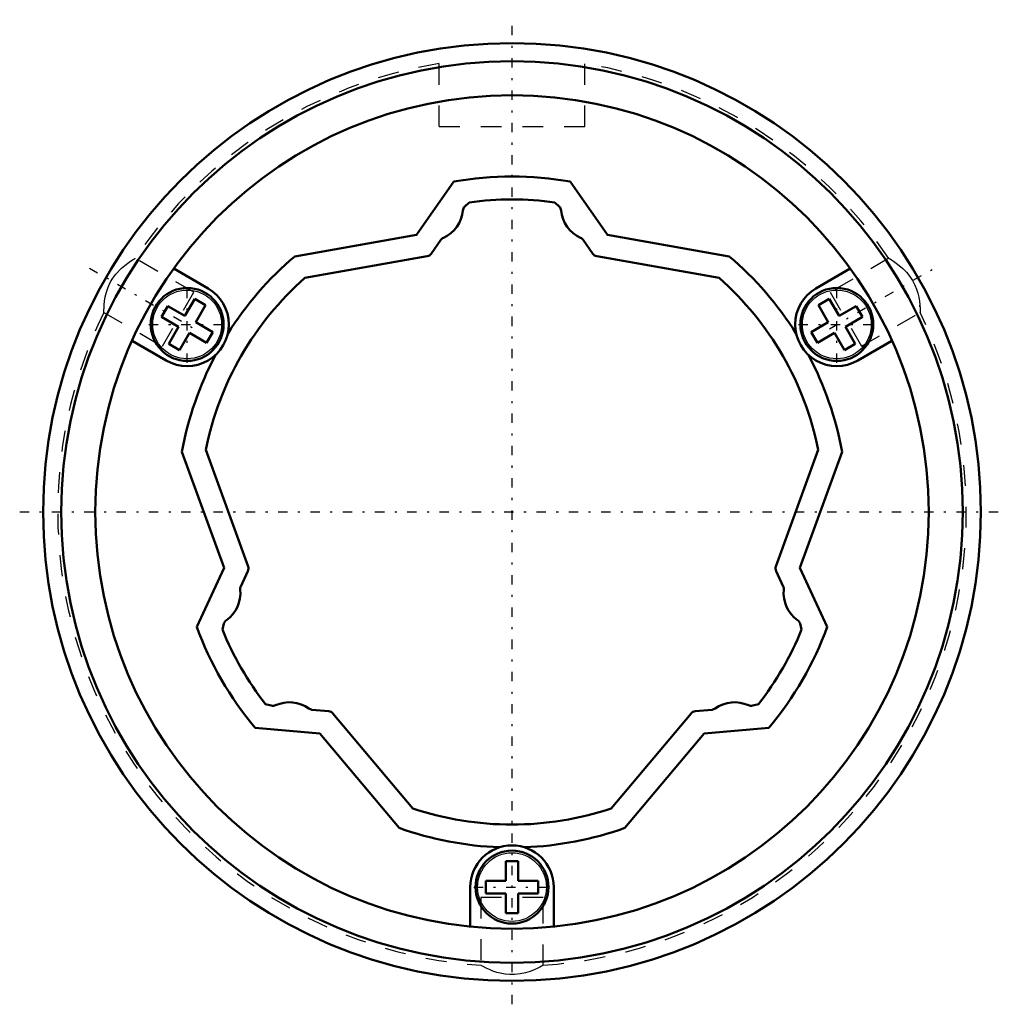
# Model space of a CAD drawing. Header units: millimetres. Extents: x -23.6 to 23.6, y -23.6 to 23.6.
import ezdxf

# ---------------------------------------------------------------- set-up
doc = ezdxf.new("R2010")
doc.units = ezdxf.units.MM
doc.linetypes.add('Center', pattern=[1.5, 0.45, -0.5, 0.05, -0.5])
doc.linetypes.add('Dashed', pattern=[2, 1, -1])
for name, color, linetype, lineweight in [('2d ConnectionPoints', 7, 'Continuous', 50), ('AM_0', 7, 'Continuous', 50), ('AM_4', 3, 'Continuous', 25), ('AM_7', 7, 'Center', 25), ('AM_9', 6, 'Dashed', 25)]:
    doc.layers.add(name, color=color, linetype=linetype, lineweight=lineweight)

# ---------------------------------------------------------------- blocks, each defined once
blk = doc.blocks.new('1_30L_cylinder_0_in_SLS30L180_00__2')
at = {"layer": 'AM_0'}
for p, q in [((-2.799, 15.855), (-4.589, 13.298)), ((4.589, 13.298), (2.799, 15.855)), ((-4.589, 13.298), (-10.426, 12.269)), ((10.426, 12.269), (4.589, 13.298)), ((-14.588, 10.732), (-16.234, 11.682)), ((16.234, 11.682), (14.588, 10.732)), ((-15.223, 10.233), (-15.698, 9.41)), ((-14.704, 9.933), (-15.223, 10.233)), ((-15.179, 9.11), (-14.704, 9.933)), ((15.223, 10.233), (14.704, 9.933)), ((14.704, 9.933), (15.179, 9.11)), ((15.698, 9.41), (15.223, 10.233)), ((-16.821, 9.365), (-16.521, 9.885)), ((-15.698, 9.41), (-16.521, 9.885)), ((16.521, 9.885), (15.698, 9.41)), ((16.521, 9.885), (16.821, 9.365)), ((-16.821, 9.365), (-15.998, 8.89)), ((-14.356, 8.635), (-15.179, 9.11)), ((15.179, 9.11), (14.356, 8.635)), ((15.998, 8.89), (16.821, 9.365)), ((-15.998, 8.89), (-16.473, 8.067)), ((-15.954, 7.767), (-15.479, 8.59)), ((-15.479, 8.59), (-14.656, 8.115)), ((-14.656, 8.115), (-14.356, 8.635)), ((14.356, 8.635), (14.656, 8.115)), ((14.656, 8.115), (15.479, 8.59)), ((15.479, 8.59), (15.954, 7.767)), ((16.473, 8.067), (15.998, 8.89)), ((-18.234, 8.218), (-16.588, 7.268)), ((-16.473, 8.067), (-15.954, 7.767)), ((15.954, 7.767), (16.473, 8.067)), ((16.588, 7.268), (18.234, 8.218)), ((-15.838, 2.895), (-13.811, -2.674)), ((13.811, -2.674), (15.838, 2.895)), ((-13.811, -2.674), (-15.13, -5.504)), ((15.13, -5.504), (13.811, -2.674)), ((-12.331, -10.351), (-9.221, -10.623)), ((9.221, -10.623), (12.331, -10.351)), ((-9.221, -10.623), (-5.412, -15.163)), ((5.412, -15.163), (9.221, -10.623)), ((-0.3, -16.75), (0.3, -16.75)), ((-0.3, -16.75), (-0.3, -17.7)), ((0.3, -17.7), (0.3, -16.75)), ((-1.25, -17.7), (-1.25, -18.3)), ((-0.3, -17.7), (-1.25, -17.7)), ((1.25, -17.7), (0.3, -17.7)), ((1.25, -18.3), (1.25, -17.7)), ((-2, -18), (-2, -19.9)), ((-1.25, -18.3), (-0.3, -18.3)), ((-0.3, -18.3), (-0.3, -19.25)), ((0.3, -18.3), (1.25, -18.3)), ((0.3, -19.25), (0.3, -18.3)), ((2, -19.9), (2, -18)), ((-0.3, -19.25), (0.3, -19.25))]:
    blk.add_line(p, q, dxfattribs=at)
for centre, radius in [((0, 0), 22.5), ((0, 0), 21.63), ((0, 0), 20), ((-15.588, 9), 1.75), ((15.588, 9), 1.75), ((0, -18), 1.75)]:
    blk.add_circle(centre, radius, dxfattribs=at)
for centre, radius, start, end in [((0, 0), 16.1, 79.9893, 100.0108), ((0, 0), 16.1, 130.3572, 147.898), ((0, 0), 16.1, 32.102, 49.6425), ((-15.588, 9), 2, 240, 60), ((15.588, 9), 2, 120, 300), ((0, 0), 16.1, 152.102, 169.6425), ((0, 0), 16.1, 10.3572, 27.898), ((0, 0), 16.1, 199.9893, 220.0108), ((0, 0), 16.1, 319.9893, 340.0108), ((0, 0), 16.1, 250.3572, 267.898), ((0, 0), 16.1, 272.102, 289.6425), ((0, -18), 2, 0, 180)]:
    blk.add_arc(centre, radius, start, end, dxfattribs=at)
at = {"layer": 'AM_4'}
for centre in [(-15.588, 9), (15.588, 9), (0, -18)]:
    blk.add_circle(centre, 1.65, dxfattribs=at)
at = {"layer": 'AM_7'}
for p, q in [((0, -23.625), (0, 23.625)), ((-20.278, 11.707), (-15.23, 8.793)), ((15.23, 8.793), (20.278, 11.707)), ((-15.588, 7.162), (-15.588, 10.837)), ((15.588, 7.162), (15.588, 10.837)), ((-17.426, 9), (-13.751, 9)), ((13.751, 9), (17.426, 9)), ((-23.625, 0), (23.625, 0)), ((-1.837, -18), (1.838, -18))]:
    blk.add_line(p, q, dxfattribs=at)
at = {"layer": 'AM_9'}
for p, q in [((-3.5, 18.5), (-3.5, 22.226)), ((3.5, 18.5), (3.5, 22.226)), ((-3.5, 18.5), (3.5, 18.5)), ((-18.099, 12.166), (-18.102, 12.164)), ((-15.271, 10.549), (-18.087, 12.174)), ((18.087, 12.175), (15.271, 10.549)), ((-16.771, 7.951), (-15.271, 10.549)), ((15.271, 10.549), (16.771, 7.951)), ((-19.588, 9.577), (-16.771, 7.951)), ((16.771, 7.951), (19.586, 9.576)), ((19.577, 9.84), (19.571, 9.919)), ((1.5, -18.5), (-1.5, -18.5)), ((-1.5, -18.5), (-1.5, -21.752)), ((1.5, -21.751), (1.5, -18.5))]:
    blk.add_line(p, q, dxfattribs=at)
for points in [[(-19.585, 9.576), (-19.585, 9.58), (-19.585, 9.619), (-19.583, 9.691), (-19.579, 9.797), (-19.569, 9.938), (-19.551, 10.11), (-19.516, 10.321), (-19.458, 10.557), (-19.377, 10.793), (-19.264, 11.038), (-19.149, 11.229), (-19.014, 11.411), (-18.74, 11.701), (-18.587, 11.832), (-18.44, 11.944), (-18.3, 12.041), (-18.185, 12.114), (-18.116, 12.156), (-18.086, 12.173), (-18.085, 12.174)], [(18.085, 12.174), (18.097, 12.167), (18.14, 12.142), (18.212, 12.097), (18.311, 12.033), (18.434, 11.948), (18.586, 11.833), (18.754, 11.688), (18.926, 11.514), (19.097, 11.304), (19.225, 11.107), (19.336, 10.891), (19.413, 10.699), (19.472, 10.506), (19.518, 10.309), (19.549, 10.122), (19.57, 9.935), (19.58, 9.777), (19.584, 9.661), (19.585, 9.591), (19.585, 9.576)], [(1.5, -21.749), (1.499, -21.75), (1.472, -21.765), (1.415, -21.796), (1.328, -21.843), (1.208, -21.902), (1.058, -21.97), (0.865, -22.046), (0.64, -22.116), (0.397, -22.169), (0.127, -22.199), (-0.1, -22.201), (-0.331, -22.179), (-0.723, -22.092), (-0.914, -22.028), (-1.087, -21.958), (-1.247, -21.883), (-1.376, -21.818), (-1.457, -21.773), (-1.497, -21.751), (-1.5, -21.749)]]:
    blk.add_lwpolyline(points, dxfattribs=at)
for start, end in [(99.2331, 146.0619), (33.9358, 80.7648), (153.9334, 266.0656), (273.9372, 26.0604)]:
    blk.add_arc((0, 0), 21.801, start, end, dxfattribs=at)
blk = doc.blocks.new('2_30_L80__0_in_SLS30L180_00__2')
at = {"layer": 'AM_0'}
for p, q in [((-2.063, 14.857), (-2.272, 14.649)), ((2.272, 14.649), (2.063, 14.857)), ((-3.416, 13.056), (-3.878, 12.395)), ((3.878, 12.395), (3.416, 13.056)), ((-4.072, 12.272), (-9.935, 11.238)), ((9.935, 11.238), (4.072, 12.272)), ((-14.7, 2.985), (-12.664, -2.61)), ((12.664, -2.61), (14.7, 2.985)), ((-12.674, -2.839), (-13.014, -3.57)), ((13.014, -3.57), (12.674, -2.839)), ((-13.822, -5.357), (-13.898, -5.642)), ((13.898, -5.642), (13.822, -5.357)), ((-11.835, -9.215), (-11.55, -9.292)), ((11.55, -9.292), (11.835, -9.215)), ((-9.599, -9.486), (-8.795, -9.556)), ((-8.592, -9.662), (-4.765, -14.223)), ((4.765, -14.223), (8.592, -9.662)), ((8.795, -9.556), (9.599, -9.486))]:
    blk.add_line(p, q, dxfattribs=at)
for centre, radius, start, end in [((-2.06, 14.437), 0.3, 135.0069, 174.6024), ((0, 0), 15, 82.0947, 97.9053), ((2.06, 14.437), 0.3, 5.4065, 44.9936), ((-3.951, 14.616), 1.6, 294.27, 354.5935), ((3.951, 14.616), 1.6, 185.4065, 245.73), ((-3.17, 12.884), 0.3, 114.2664, 144.9969), ((3.17, 12.884), 0.3, 35, 65.73), ((-4.124, 12.567), 0.3, 280.0015, 325.0004), ((4.124, 12.567), 0.3, 214.9875, 259.9899), ((0, 0), 15, 131.4785, 168.5215), ((0, 0), 15, 11.4785, 48.5215), ((-12.946, -2.712), 0.3, 334.9875, 19.9899), ((12.946, -2.712), 0.3, 160.0015, 205.0004), ((-14.633, -3.886), 1.6, 305.4065, 5.73), ((-12.743, -3.696), 0.3, 155, 185.73), ((12.743, -3.696), 0.3, 354.2664, 24.9969), ((14.633, -3.886), 1.6, 174.27, 234.5934), ((-13.532, -5.435), 0.3, 125.4065, 165), ((13.532, -5.435), 0.3, 15.0069, 54.6025), ((0, 0), 15, 202.0949, 217.9055), ((0, 0), 15, 322.0949, 337.9055), ((-11.473, -9.002), 0.3, 255.0069, 294.6024), ((-10.682, -10.73), 1.6, 54.27, 114.5935), ((-9.572, -9.187), 0.3, 234.2664, 264.9969), ((9.572, -9.187), 0.3, 275, 305.73), ((10.682, -10.73), 1.6, 65.4065, 125.73), ((11.473, -9.002), 0.3, 245.4065, 285), ((-8.822, -9.855), 0.3, 40.0015, 85.0004), ((8.822, -9.855), 0.3, 94.9875, 139.9899), ((0, 0), 15, 251.4785, 288.5215)]:
    blk.add_arc(centre, radius, start, end, dxfattribs=at)

msp = doc.modelspace()

# ---------------------------------------------------------------- linework, layer by layer
at = {"layer": '2d ConnectionPoints'}
msp.add_point((0, 0), dxfattribs=at)

# ---------------------------------------------------------------- block references
for name in ['1_30L_cylinder_0_in_SLS30L180_00__2', '2_30_L80__0_in_SLS30L180_00__2']:
    msp.add_blockref(name, (0, 0))

doc.saveas('drawing.dxf')
